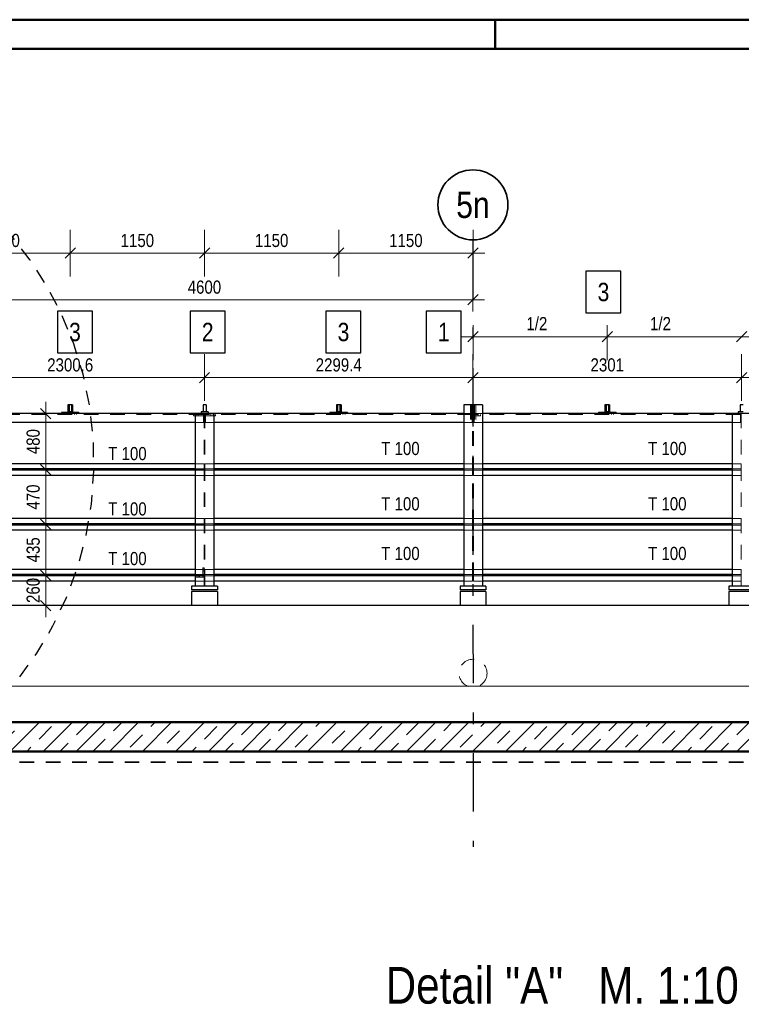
# Model space of a CAD drawing. Header units: millimetres. Extents: x 0 to 96, y -6 to 70.6.
# Tile 61 of 138: x 11.7 to 17.9, y 33.6 to 42. Entities that reach past the tile are written whole.
import ezdxf
from ezdxf.enums import TextEntityAlignment as Align

# ---------------------------------------------------------------- set-up
doc = ezdxf.new("R2010")
doc.units = ezdxf.units.MM
for name, pattern in [('DASHDOT', [1, 0.5, -0.25, 0, -0.25]), ('DASHDOTX2', [2, 1, -0.5, 0, -0.5]), ('HIDDEN', [0.375, 0.25, -0.125])]:
    doc.linetypes.add(name, pattern=pattern)
doc.layers.add('Achsen', color=7, linetype='Continuous', lineweight=20)
doc.layers.add('Schraffuren', color=7, linetype='Continuous', lineweight=20)
doc.styles.add('Arial Narrow', font='ARIALN.TTF')
doc.dimstyles.new('Arch_Strakon_dimstyle', dxfattribs={"dimtxt": 15.75, "dimasz": 1, "dimexe": 1.25, "dimexo": 0.0625, "dimgap": 1, "dimtad": 0, "dimdec": 3, "dimzin": 12, "dimdsep": 46, "dimtxsty": 'Arial Narrow', "dimblk": 'Arrowhead_Tick', "dimsah": 1, "dimcen": 0, "dimse1": 1, "dimse2": 1, "dimclrd": 6, "dimclrt": 2, "dimazin": 0, "dimtfac": 1, "dimtdec": 4, "dimtmove": 0, "dimatfit": 3, "dimldrblk": 'NONE', "dimfxl": 1, "dimtvp": 1, "dimtolj": 1, "dimtzin": 0, "dimlwd": 13, "dimarcsym": 2})

# ---------------------------------------------------------------- blocks, each defined once
blk = doc.blocks.new('Arrowhead_Tick')
at = {"color": 0, "linetype": 'Continuous', "lineweight": -2}
for p, q in [((0, 20), (0, -10)), ((-1, 0), (0, 0)), ((10, 0), (0, 0))]:
    blk.add_line(p, q, dxfattribs=at)
at = {"color": 2, "linetype": 'Continuous', "lineweight": 35}
blk.add_line((4.42, 4.42), (-4.42, -4.42), dxfattribs=at)
blk = doc.blocks.new('*D11')
at = {"color": 6, "linetype": 'Continuous', "lineweight": 13}
blk.add_line((11.9, 37.0392), (11.9, 37.2792), dxfattribs=at)
at = {"layer": 'Defpoints', "color": 0}
for p in [(11.9, 37.2892), (12.0778, 37.2892), (13.1497, 37.0292)]:
    blk.add_point(p, dxfattribs=at)
at = {"color": 6, "lineweight": 13, "xscale": 0.01, "yscale": 0.01, "zscale": 0.01}
for p, rotation in [((11.9, 37.2892), 90), ((11.9, 37.0292), 270)]:
    blk.add_blockref('Arrowhead_Tick', p, dxfattribs=dict(at, rotation=rotation))
at = {"color": 3, "lineweight": -2, "insert": (11.7926, 37.1592), "char_height": 0.1125, "attachment_point": 5, "rotation": 90, "style": 'Arial Narrow'}
blk.add_mtext('\\A1;260', dxfattribs=at)
blk = doc.blocks.new('_None')
blk = doc.blocks.new('*D12')
at = {"color": 6, "linetype": 'Continuous', "lineweight": 13}
blk.add_line((11.9, 37.2992), (11.9, 37.7142), dxfattribs=at)
at = {"layer": 'Defpoints', "color": 0}
for p in [(11.9, 37.7242), (12.8468, 37.7242), (12.0778, 37.2892)]:
    blk.add_point(p, dxfattribs=at)
at = {"color": 6, "lineweight": 13, "xscale": 0.01, "yscale": 0.01, "zscale": 0.01}
for p, rotation in [((11.9, 37.7242), 90), ((11.9, 37.2892), 270)]:
    blk.add_blockref('Arrowhead_Tick', p, dxfattribs=dict(at, rotation=rotation))
at = {"color": 3, "lineweight": -2, "insert": (11.7926, 37.5067), "char_height": 0.1125, "attachment_point": 5, "rotation": 90, "style": 'Arial Narrow'}
blk.add_mtext('\\A1;435', dxfattribs=at)
blk = doc.blocks.new('*D13')
at = {"color": 6, "linetype": 'Continuous', "lineweight": 13}
blk.add_line((11.9, 37.7342), (11.9, 38.1842), dxfattribs=at)
at = {"layer": 'Defpoints', "color": 0}
for p in [(11.9, 38.1942), (12.7554, 38.1942), (12.8468, 37.7242)]:
    blk.add_point(p, dxfattribs=at)
at = {"color": 6, "lineweight": 13, "xscale": 0.01, "yscale": 0.01, "zscale": 0.01}
for p, rotation in [((11.9, 38.1942), 90), ((11.9, 37.7242), 270)]:
    blk.add_blockref('Arrowhead_Tick', p, dxfattribs=dict(at, rotation=rotation))
at = {"color": 3, "lineweight": -2, "insert": (11.7926, 37.9592), "char_height": 0.1125, "attachment_point": 5, "rotation": 90, "style": 'Arial Narrow'}
blk.add_mtext('\\A1;470', dxfattribs=at)
blk = doc.blocks.new('*D14')
at = {"color": 6, "linetype": 'Continuous', "lineweight": 13}
blk.add_line((11.9, 38.2042), (11.9, 38.6641), dxfattribs=at)
at = {"layer": 'Defpoints', "color": 0}
for p in [(11.9, 38.6741), (13.1801, 38.6741), (12.7554, 38.1942)]:
    blk.add_point(p, dxfattribs=at)
at = {"color": 6, "lineweight": 13, "xscale": 0.01, "yscale": 0.01, "zscale": 0.01}
for p, rotation in [((11.9, 38.6741), 90), ((11.9, 38.1942), 270)]:
    blk.add_blockref('Arrowhead_Tick', p, dxfattribs=dict(at, rotation=rotation))
at = {"color": 3, "lineweight": -2, "insert": (11.7926, 38.4342), "char_height": 0.1125, "attachment_point": 5, "rotation": 90, "style": 'Arial Narrow'}
blk.add_mtext('\\A1;480', dxfattribs=at)
blk = doc.blocks.new('*D16')
at = {"layer": 'Achsen', "color": 6, "linetype": 'Continuous', "lineweight": 13}
blk.add_line((10.9691, 39.65), (15.5491, 39.65), dxfattribs=at)
at = {"layer": 'Defpoints', "color": 0}
for p in [(10.9591, 40.1634), (15.5591, 40.1634), (15.5591, 39.65)]:
    blk.add_point(p, dxfattribs=at)
at = {"layer": 'Achsen', "color": 6, "lineweight": 13, "xscale": 0.01, "yscale": 0.01, "zscale": 0.01}
blk.add_blockref('Arrowhead_Tick', (15.5591, 39.65), dxfattribs=at)
at = {"layer": 'Achsen', "color": 6, "lineweight": 13, "xscale": 0.01, "yscale": 0.01, "zscale": 0.01, "rotation": 180}
blk.add_blockref('Arrowhead_Tick', (10.9591, 39.65), dxfattribs=at)
at = {"layer": 'Achsen', "color": 3, "lineweight": -2, "insert": (13.2591, 39.7574), "char_height": 0.1125, "attachment_point": 5, "style": 'Arial Narrow'}
blk.add_mtext('\\A1;4600', dxfattribs=at)
blk = doc.blocks.new('*D17')
at = {"layer": 'Achsen', "color": 6, "linetype": 'Continuous', "lineweight": 13}
blk.add_line((15.5691, 38.9836), (17.8497, 38.9836), dxfattribs=at)
at = {"layer": 'Defpoints', "color": 0}
for p in [(15.5591, 40.1634), (17.8597, 38.9836), (17.8597, 37.1643)]:
    blk.add_point(p, dxfattribs=at)
at = {"layer": 'Achsen', "color": 6, "lineweight": 13, "xscale": 0.01, "yscale": 0.01, "zscale": 0.01}
blk.add_blockref('Arrowhead_Tick', (17.8597, 38.9836), dxfattribs=at)
at = {"layer": 'Achsen', "color": 6, "lineweight": 13, "xscale": 0.01, "yscale": 0.01, "zscale": 0.01, "rotation": 180}
blk.add_blockref('Arrowhead_Tick', (15.5591, 38.9836), dxfattribs=at)
at = {"layer": 'Achsen', "color": 3, "lineweight": -2, "insert": (16.7094, 39.0911), "char_height": 0.1125, "attachment_point": 5, "style": 'Arial Narrow'}
blk.add_mtext('\\A1;2301', dxfattribs=at)
blk = doc.blocks.new('*D18')
at = {"layer": 'Achsen', "color": 6, "linetype": 'Continuous', "lineweight": 13}
blk.add_line((17.8697, 38.9836), (20.1491, 38.9836), dxfattribs=at)
at = {"layer": 'Defpoints', "color": 0}
for p in [(20.1591, 40.1634), (20.1591, 38.9836), (17.8597, 37.1643)]:
    blk.add_point(p, dxfattribs=at)
at = {"layer": 'Achsen', "color": 6, "lineweight": 13, "xscale": 0.01, "yscale": 0.01, "zscale": 0.01}
blk.add_blockref('Arrowhead_Tick', (20.1591, 38.9836), dxfattribs=at)
at = {"layer": 'Achsen', "color": 6, "lineweight": 13, "xscale": 0.01, "yscale": 0.01, "zscale": 0.01, "rotation": 180}
blk.add_blockref('Arrowhead_Tick', (17.8597, 38.9836), dxfattribs=at)
at = {"layer": 'Achsen', "color": 3, "lineweight": -2, "insert": (19.0094, 39.0911), "char_height": 0.1125, "attachment_point": 5, "style": 'Arial Narrow'}
blk.add_mtext('\\A1;2299', dxfattribs=at)
blk = doc.blocks.new('*D33')
at = {"layer": 'Achsen', "color": 6, "linetype": 'Continuous', "lineweight": 13}
blk.add_line((10.9691, 38.9836), (13.2497, 38.9836), dxfattribs=at)
at = {"layer": 'Defpoints', "color": 0}
for p in [(10.9591, 40.1634), (13.2597, 38.9836), (13.2597, 37.1492)]:
    blk.add_point(p, dxfattribs=at)
at = {"layer": 'Achsen', "color": 6, "lineweight": 13, "xscale": 0.01, "yscale": 0.01, "zscale": 0.01}
blk.add_blockref('Arrowhead_Tick', (13.2597, 38.9836), dxfattribs=at)
at = {"layer": 'Achsen', "color": 6, "lineweight": 13, "xscale": 0.01, "yscale": 0.01, "zscale": 0.01, "rotation": 180}
blk.add_blockref('Arrowhead_Tick', (10.9591, 38.9836), dxfattribs=at)
at = {"layer": 'Achsen', "color": 3, "lineweight": -2, "insert": (12.1094, 39.0911), "char_height": 0.1125, "attachment_point": 5, "style": 'Arial Narrow'}
blk.add_mtext('\\A1;2300.6', dxfattribs=at)
blk = doc.blocks.new('*D34')
at = {"layer": 'Achsen', "color": 6, "linetype": 'Continuous', "lineweight": 13}
blk.add_line((13.2697, 38.9836), (15.5491, 38.9836), dxfattribs=at)
at = {"layer": 'Defpoints', "color": 0}
for p in [(15.5591, 40.1634), (15.5591, 38.9836), (13.2597, 37.1492)]:
    blk.add_point(p, dxfattribs=at)
at = {"layer": 'Achsen', "color": 6, "lineweight": 13, "xscale": 0.01, "yscale": 0.01, "zscale": 0.01}
blk.add_blockref('Arrowhead_Tick', (15.5591, 38.9836), dxfattribs=at)
at = {"layer": 'Achsen', "color": 6, "lineweight": 13, "xscale": 0.01, "yscale": 0.01, "zscale": 0.01, "rotation": 180}
blk.add_blockref('Arrowhead_Tick', (13.2597, 38.9836), dxfattribs=at)
at = {"layer": 'Achsen', "color": 3, "lineweight": -2, "insert": (14.4094, 39.0911), "char_height": 0.1125, "attachment_point": 5, "style": 'Arial Narrow'}
blk.add_mtext('\\A1;2299.4', dxfattribs=at)
blk = doc.blocks.new('*D82')
at = {"color": 6, "linetype": 'Continuous', "lineweight": 13}
blk.add_line((10.9701, 40.05), (12.0995, 40.05), dxfattribs=at)
at = {"layer": 'Defpoints', "color": 0}
for p in [(12.1095, 40.05), (10.9601, 38.7641), (12.1095, 38.6891)]:
    blk.add_point(p, dxfattribs=at)
at = {"color": 6, "lineweight": 13, "xscale": 0.01, "yscale": 0.01, "zscale": 0.01}
blk.add_blockref('Arrowhead_Tick', (12.1095, 40.05), dxfattribs=at)
at = {"color": 6, "lineweight": 13, "xscale": 0.01, "yscale": 0.01, "zscale": 0.01, "rotation": 180}
blk.add_blockref('Arrowhead_Tick', (10.9601, 40.05), dxfattribs=at)
at = {"color": 3, "lineweight": 35, "insert": (11.5348, 40.1574), "char_height": 0.1125, "attachment_point": 5, "style": 'Arial Narrow'}
blk.add_mtext('\\A1;1150', dxfattribs=at)
blk = doc.blocks.new('*D83')
at = {"color": 6, "linetype": 'Continuous', "lineweight": 13}
blk.add_line((12.1195, 40.05), (13.2501, 40.05), dxfattribs=at)
at = {"layer": 'Defpoints', "color": 0}
for p in [(13.2601, 40.05), (13.2601, 38.7491), (12.1095, 38.6891)]:
    blk.add_point(p, dxfattribs=at)
at = {"color": 6, "lineweight": 13, "xscale": 0.01, "yscale": 0.01, "zscale": 0.01}
blk.add_blockref('Arrowhead_Tick', (13.2601, 40.05), dxfattribs=at)
at = {"color": 6, "lineweight": 13, "xscale": 0.01, "yscale": 0.01, "zscale": 0.01, "rotation": 180}
blk.add_blockref('Arrowhead_Tick', (12.1095, 40.05), dxfattribs=at)
at = {"color": 3, "lineweight": 35, "insert": (12.6848, 40.1574), "char_height": 0.1125, "attachment_point": 5, "style": 'Arial Narrow'}
blk.add_mtext('\\A1;1150', dxfattribs=at)
blk = doc.blocks.new('*D84')
at = {"color": 6, "linetype": 'Continuous', "lineweight": 13}
blk.add_line((13.2701, 40.05), (14.3995, 40.05), dxfattribs=at)
at = {"layer": 'Defpoints', "color": 0}
for p in [(14.4095, 40.05), (13.2601, 38.7491), (14.4095, 38.6891)]:
    blk.add_point(p, dxfattribs=at)
at = {"color": 6, "lineweight": 13, "xscale": 0.01, "yscale": 0.01, "zscale": 0.01}
blk.add_blockref('Arrowhead_Tick', (14.4095, 40.05), dxfattribs=at)
at = {"color": 6, "lineweight": 13, "xscale": 0.01, "yscale": 0.01, "zscale": 0.01, "rotation": 180}
blk.add_blockref('Arrowhead_Tick', (13.2601, 40.05), dxfattribs=at)
at = {"color": 3, "lineweight": 35, "insert": (13.8348, 40.1574), "char_height": 0.1125, "attachment_point": 5, "style": 'Arial Narrow'}
blk.add_mtext('\\A1;1150', dxfattribs=at)
blk = doc.blocks.new('*D85')
at = {"color": 6, "linetype": 'Continuous', "lineweight": 13}
blk.add_line((14.4195, 40.05), (15.5497, 40.05), dxfattribs=at)
at = {"layer": 'Defpoints', "color": 0}
for p in [(15.5597, 40.05), (15.5597, 38.7491), (14.4095, 38.6891)]:
    blk.add_point(p, dxfattribs=at)
at = {"color": 6, "lineweight": 13, "xscale": 0.01, "yscale": 0.01, "zscale": 0.01}
blk.add_blockref('Arrowhead_Tick', (15.5597, 40.05), dxfattribs=at)
at = {"color": 6, "lineweight": 13, "xscale": 0.01, "yscale": 0.01, "zscale": 0.01, "rotation": 180}
blk.add_blockref('Arrowhead_Tick', (14.4095, 40.05), dxfattribs=at)
at = {"color": 3, "lineweight": 35, "insert": (14.9846, 40.1574), "char_height": 0.1125, "attachment_point": 5, "style": 'Arial Narrow'}
blk.add_mtext('\\A1;1150', dxfattribs=at)

msp = doc.modelspace()

# ---------------------------------------------------------------- hatches: boundary and pattern name
at = {"layer": 'Schraffuren', "lineweight": 13}
h = msp.add_hatch(dxfattribs=at)
h.set_pattern_fill('bB', color=6, scale=0.01, angle=45, style=0, pattern_type=2)
h.set_pattern_definition([(45, (0, 0), (-0.1414214, 0.1414214), [0.15, -0.1]), (45, (-0.07071, 0.07071), (-0.1414214, 0.1414214), [])])
h.paths.add_polyline_path([(23.334264, 35.7792226), (7.439264, 35.7792226), (7.189264, 36.0292226), (23.334264, 36.0292221)])

# ---------------------------------------------------------------- linework, layer by layer
at = {"color": 4, "linetype": 'Continuous', "lineweight": 50}
for p, q in [((87.5, 42.05), (0, 42.05)), ((87.25, 41.8), (1, 41.8)), ((23.334264, 36.0292221), (7.189264, 36.029216)), ((23.334264, 35.7792226), (7.439264, 35.7792226))]:
    msp.add_line(p, q, dxfattribs=at)
at = {"color": 4, "linetype": 'Continuous', "lineweight": 50, "ltscale": 0.2}
msp.add_line((15.75, 42.05), (15.75, 41.8), dxfattribs=at)
at = {"color": 3, "linetype": 'Continuous', "lineweight": 25}
for p, q in [((16.825928, 39.8953496), (16.526703, 39.8953496)), ((16.526703, 39.8953496), (16.526703, 39.5378496)), ((16.825928, 39.5378496), (16.825928, 39.8953496)), ((12.2991647, 39.5526023), (11.9999397, 39.5526023)), ((11.9999397, 39.5526023), (11.9999397, 39.1951023)), ((12.2991647, 39.1951023), (12.2991647, 39.5526023)), ((13.4360876, 39.5526023), (13.1368626, 39.5526023)), ((13.1368626, 39.5526023), (13.1368626, 39.1951023)), ((13.4360876, 39.1951023), (13.4360876, 39.5526023)), ((14.5991647, 39.5526023), (14.2999397, 39.5526023)), ((14.2999397, 39.5526023), (14.2999397, 39.1951023)), ((14.5991647, 39.1951023), (14.5991647, 39.5526023)), ((15.4578979, 39.5526023), (15.1586729, 39.5526023)), ((15.1586729, 39.5526023), (15.1586729, 39.1951023)), ((15.4578979, 39.1951023), (15.4578979, 39.5526023)), ((16.526703, 39.5378496), (16.825928, 39.5378496)), ((11.9999397, 39.1951023), (12.2991647, 39.1951023)), ((13.1368626, 39.1951023), (13.4360876, 39.1951023)), ((14.2999397, 39.1951023), (14.5991647, 39.1951023)), ((15.1586729, 39.1951023), (15.4578979, 39.1951023))]:
    msp.add_line(p, q, dxfattribs=at)
at = {"color": 6, "linetype": 'Continuous', "lineweight": 13}
for p, q in [((15.5596598, 39.4336088), (15.5596598, 39.1336088)), ((16.7094699, 39.4336088), (16.7094699, 39.1336088)), ((16.7094699, 39.4336088), (16.7094699, 39.1336088)), ((15.4596598, 39.3336088), (16.8094699, 39.3336088)), ((16.6094699, 39.3336088), (17.9600699, 39.3336088)), ((8.4494765, 36.3398431), (45.5597181, 36.3398431))]:
    msp.add_line(p, q, dxfattribs=at)
at = {"color": 2, "linetype": 'Continuous', "lineweight": 35}
for p, q in [((15.603854, 39.3778029), (15.5154657, 39.2894146)), ((16.7536641, 39.3778029), (16.6652757, 39.2894146)), ((16.7536641, 39.3778029), (16.6652757, 39.2894146)), ((17.9042641, 39.3778029), (17.8158757, 39.2894146))]:
    msp.add_line(p, q, dxfattribs=at)
at = {"color": 6, "linetype": 'HIDDEN', "lineweight": 13, "ltscale": 0.5}
for p, q in [((15.5370699, 38.7490763), (15.5370699, 38.5990763)), ((15.5470699, 38.7490763), (15.5470699, 38.5990763)), ((15.5475699, 38.7490763), (15.5475699, 38.5990763)), ((15.5559269, 38.7490763), (15.5559269, 37.1942261)), ((15.5634269, 38.7490763), (15.5634269, 37.1942261)), ((15.5725699, 38.7490763), (15.5725699, 38.5990763)), ((15.5730699, 38.7490763), (15.5730699, 38.5990763)), ((15.5830699, 38.7490763), (15.5830699, 38.5990763)), ((13.2515199, 38.6655763), (10.9686199, 38.6655763)), ((12.0549699, 38.6840763), (12.0549699, 38.6740763)), ((12.0549699, 38.6740763), (12.0549699, 38.6655763)), ((12.0739699, 38.6840763), (12.0739699, 38.6740763)), ((12.0739699, 38.6740763), (12.0739699, 38.6655763)), ((12.0989699, 38.7255763), (12.0889699, 38.7255763)), ((12.0989699, 38.7125563), (12.0889699, 38.7125563)), ((12.1299699, 38.7255763), (12.1199699, 38.7255763)), ((12.1299699, 38.7125563), (12.1199699, 38.7125563)), ((12.1449699, 38.6840763), (12.1449699, 38.6740763)), ((12.1449699, 38.6740763), (12.1449699, 38.6655763)), ((12.1639699, 38.6840763), (12.1639699, 38.6740763)), ((12.1639699, 38.6740763), (12.1639699, 38.6655763)), ((13.1663199, 38.6655763), (13.1663199, 38.6555763)), ((13.2563199, 38.6555763), (13.1663199, 38.6555763)), ((13.1868199, 38.6740763), (13.1868199, 38.6655763)), ((13.1868199, 38.6655763), (13.1868199, 38.6555763)), ((13.2058199, 38.6740763), (13.2058199, 38.6655763)), ((13.2058199, 38.6655763), (13.2058199, 38.6555763)), ((13.2515199, 38.6740763), (13.2515199, 38.5990763)), ((13.2563199, 38.6655763), (13.2515199, 38.6655763)), ((13.2563199, 38.6740763), (13.2563199, 37.1942261)), ((13.2638199, 38.6740763), (13.2638199, 37.1942261)), ((13.2685902, 38.6655763), (13.2638199, 38.6655763)), ((13.3538199, 38.6555763), (13.2638199, 38.6555763)), ((13.2685902, 38.6740763), (13.2685902, 38.5990763)), ((15.5514902, 38.6655763), (13.2685902, 38.6655763)), ((13.3143199, 38.6740763), (13.3143199, 38.6655763)), ((13.3143199, 38.6655763), (13.3143199, 38.6555763)), ((13.3333199, 38.6740763), (13.3333199, 38.6655763)), ((13.3333199, 38.6655763), (13.3333199, 38.6555763)), ((13.3538199, 38.6655763), (13.3538199, 38.6555763)), ((14.3549699, 38.6840763), (14.3549699, 38.6740763)), ((14.3549699, 38.6740763), (14.3549699, 38.6655763)), ((14.3739699, 38.6840763), (14.3739699, 38.6740763)), ((14.3739699, 38.6740763), (14.3739699, 38.6655763)), ((14.3989699, 38.7255763), (14.3889699, 38.7255763)), ((14.3989699, 38.7125563), (14.3889699, 38.7125563)), ((14.4299699, 38.7255763), (14.4199699, 38.7255763)), ((14.4299699, 38.7125563), (14.4199699, 38.7125563)), ((14.4449699, 38.6840763), (14.4449699, 38.6740763)), ((14.4449699, 38.6740763), (14.4449699, 38.6655763)), ((14.4639699, 38.6840763), (14.4639699, 38.6740763)), ((14.4639699, 38.6740763), (14.4639699, 38.6655763)), ((15.5514902, 38.6740763), (15.4796769, 38.6740763)), ((15.5514902, 38.6740763), (15.5514902, 38.5990763)), ((15.5686199, 38.6655763), (15.5634269, 38.6655763)), ((15.6234269, 38.6555763), (15.5634269, 38.6555763)), ((15.6396769, 38.6740763), (15.5686199, 38.6740763)), ((15.5686199, 38.6740763), (15.5686199, 38.5990763)), ((17.8515199, 38.6655763), (15.5686199, 38.6655763)), ((15.5839269, 38.6740763), (15.5839269, 38.6655763)), ((15.5839269, 38.6655763), (15.5839269, 38.6555763)), ((15.6029269, 38.6740763), (15.6029269, 38.6655763)), ((15.6029269, 38.6655763), (15.6029269, 38.6555763)), ((15.6234269, 38.6655763), (15.6234269, 38.6555763)), ((16.6549699, 38.6840763), (16.6549699, 38.6740763)), ((16.6549699, 38.6740763), (16.6549699, 38.6655763)), ((16.6739699, 38.6840763), (16.6739699, 38.6740763)), ((16.6739699, 38.6740763), (16.6739699, 38.6655763)), ((16.6989699, 38.7255763), (16.6889699, 38.7255763)), ((16.6989699, 38.7125563), (16.6889699, 38.7125563)), ((16.7299699, 38.7255763), (16.7199699, 38.7255763)), ((16.7299699, 38.7125563), (16.7199699, 38.7125563)), ((16.7449699, 38.6840763), (16.7449699, 38.6740763)), ((16.7449699, 38.6740763), (16.7449699, 38.6655763)), ((16.7639699, 38.6840763), (16.7639699, 38.6740763)), ((16.7639699, 38.6740763), (16.7639699, 38.6655763)), ((17.8515199, 38.6740763), (17.8515199, 38.5990763)), ((17.8559565, 38.6740763), (17.8559565, 37.1942261)), ((13.2515199, 38.5990763), (13.1800699, 38.5990763)), ((13.3400699, 38.5990763), (13.2685902, 38.5990763)), ((15.5514902, 38.5990763), (15.4796769, 38.5990763)), ((15.5686199, 38.5990763), (15.5514902, 38.5990763)), ((15.6396769, 38.5990763), (15.5686199, 38.5990763)), ((17.8515199, 38.5990763), (17.7797065, 38.5990763)), ((13.2565199, 38.2442261), (13.1800699, 38.2442261)), ((13.2565199, 38.2442261), (13.2565199, 38.1997261)), ((13.3400699, 38.2442261), (13.2635902, 38.2442261)), ((13.2636865, 38.2442261), (13.2636865, 38.1997261)), ((15.5564902, 38.2442261), (15.4796769, 38.2442261)), ((15.5564902, 38.2442261), (15.5564902, 38.1997261)), ((15.6396769, 38.2442261), (15.5636199, 38.2442261)), ((15.5636199, 38.2442261), (15.5636199, 38.1997261)), ((17.8565199, 38.2442261), (17.7797065, 38.2442261)), ((17.8565199, 38.2442261), (17.8565199, 38.1997261)), ((13.2565199, 38.1997261), (13.1800699, 38.1997261)), ((13.2565199, 38.1887261), (13.1800699, 38.1887261)), ((13.2565199, 38.1442261), (13.1800699, 38.1442261)), ((13.2565199, 38.1997261), (13.2565199, 38.1887261)), ((13.2565199, 38.1887261), (13.2565199, 38.1442261)), ((13.3400699, 38.1997261), (13.2635902, 38.1997261)), ((13.3400699, 38.1887261), (13.2635902, 38.1887261)), ((13.3400699, 38.1442261), (13.2635902, 38.1442261)), ((13.2636865, 38.1997261), (13.2636865, 38.1887261)), ((13.2636865, 38.1887261), (13.2636865, 38.1442261)), ((15.5564902, 38.1997261), (15.4796769, 38.1997261)), ((15.5564902, 38.1887261), (15.4796769, 38.1887261)), ((15.5564902, 38.1442261), (15.4796769, 38.1442261)), ((15.5564902, 38.1997261), (15.5564902, 38.1887261)), ((15.5564902, 38.1887261), (15.5564902, 38.1442261)), ((15.6396769, 38.1997261), (15.5636199, 38.1997261)), ((15.5636199, 38.1997261), (15.5636199, 38.1887261)), ((15.6396769, 38.1887261), (15.5636199, 38.1887261)), ((15.5636199, 38.1887261), (15.5636199, 38.1442261)), ((15.6396769, 38.1442261), (15.5636199, 38.1442261)), ((17.8565199, 38.1997261), (17.7797065, 38.1997261)), ((17.8565199, 38.1887261), (17.7797065, 38.1887261)), ((17.8565199, 38.1442261), (17.7797065, 38.1442261)), ((17.8565199, 38.1997261), (17.8565199, 38.1887261)), ((17.8565199, 38.1887261), (17.8565199, 38.1442261)), ((13.2565199, 37.7742261), (13.1800699, 37.7742261)), ((13.2565199, 37.7297261), (13.1800699, 37.7297261)), ((13.2565199, 37.7187261), (13.1800699, 37.7187261)), ((13.2565199, 37.7742261), (13.2565199, 37.7297261)), ((13.2565199, 37.7297261), (13.2565199, 37.7187261)), ((13.2565199, 37.7187261), (13.2565199, 37.6742261)), ((13.3400699, 37.7742261), (13.2635902, 37.7742261)), ((13.3400699, 37.7297261), (13.2635902, 37.7297261)), ((13.3400699, 37.7187261), (13.2635902, 37.7187261)), ((13.2636865, 37.7742261), (13.2636865, 37.7297261)), ((13.2636865, 37.7297261), (13.2636865, 37.7187261)), ((13.2636865, 37.7187261), (13.2636865, 37.6742261)), ((15.5564902, 37.7742261), (15.4796769, 37.7742261)), ((15.5564902, 37.7297261), (15.4796769, 37.7297261)), ((15.5564902, 37.7187261), (15.4796769, 37.7187261)), ((15.5564902, 37.7742261), (15.5564902, 37.7297261)), ((15.5564902, 37.7297261), (15.5564902, 37.7187261)), ((15.5564902, 37.7187261), (15.5564902, 37.6742261)), ((15.6396769, 37.7742261), (15.5636199, 37.7742261)), ((15.5636199, 37.7742261), (15.5636199, 37.7297261)), ((15.6396769, 37.7297261), (15.5636199, 37.7297261)), ((15.5636199, 37.7297261), (15.5636199, 37.7187261)), ((15.6396769, 37.7187261), (15.5636199, 37.7187261)), ((15.5636199, 37.7187261), (15.5636199, 37.6742261)), ((17.8565199, 37.7742261), (17.7797065, 37.7742261)), ((17.8565199, 37.7297261), (17.7797065, 37.7297261)), ((17.8565199, 37.7187261), (17.7797065, 37.7187261)), ((17.8565199, 37.7742261), (17.8565199, 37.7297261)), ((17.8565199, 37.7297261), (17.8565199, 37.7187261)), ((17.8565199, 37.7187261), (17.8565199, 37.6742261)), ((13.2565199, 37.6742261), (13.1800699, 37.6742261)), ((13.3400699, 37.6742261), (13.2635902, 37.6742261)), ((15.5564902, 37.6742261), (15.4796769, 37.6742261)), ((15.6396769, 37.6742261), (15.5636199, 37.6742261)), ((17.8565199, 37.6742261), (17.7797065, 37.6742261)), ((13.2565199, 37.3392261), (13.1800699, 37.3392261)), ((13.2565199, 37.2947568), (13.1800699, 37.2947565)), ((13.2046865, 37.2947261), (13.2046865, 37.2837261)), ((13.2176865, 37.2947261), (13.2176865, 37.2837261)), ((13.2561865, 37.3537261), (13.2461865, 37.3537261)), ((13.2461865, 37.3537261), (13.2461865, 37.2737261)), ((13.2561865, 37.3402261), (13.2461865, 37.3402261)), ((13.2561865, 37.3272261), (13.2461865, 37.3272261)), ((13.2561865, 37.3537261), (13.2561865, 37.2737261)), ((13.2636865, 37.3402261), (13.2563199, 37.3402261)), ((13.2636865, 37.3272261), (13.2563199, 37.3272261)), ((13.2565199, 37.3392261), (13.2565199, 37.2947261)), ((13.2565199, 37.2947261), (13.2565199, 37.2837261)), ((13.3400699, 37.3392261), (13.2635902, 37.3392261)), ((13.3400699, 37.2947572), (13.2635902, 37.2947569)), ((13.2636865, 37.3402261), (13.2636865, 37.3397314)), ((13.2636865, 37.3397314), (13.2636865, 37.3383223)), ((13.2636865, 37.3383223), (13.2636865, 37.3362136)), ((13.2636865, 37.3362136), (13.2636865, 37.3337261)), ((13.2636865, 37.3337261), (13.2636865, 37.3312387)), ((13.2636865, 37.3312387), (13.2636865, 37.3291299)), ((13.2636865, 37.3291299), (13.2636865, 37.3277209)), ((13.2636865, 37.3277209), (13.2636865, 37.3272261)), ((13.2636865, 37.3272261), (13.2636865, 37.2947261)), ((13.2636865, 37.2947261), (13.2636865, 37.2837261)), ((15.5564902, 37.3392261), (15.4796769, 37.3392261)), ((15.5564902, 37.2947676), (15.4796769, 37.2947673)), ((15.5564902, 37.3392261), (15.5564902, 37.2947261)), ((15.5564902, 37.2947261), (15.5564902, 37.2837261)), ((15.6396769, 37.3392261), (15.5636199, 37.3392261)), ((15.5636199, 37.3392261), (15.5636199, 37.2947261)), ((15.6396769, 37.294768), (15.5636199, 37.2947677)), ((15.5636199, 37.2947261), (15.5636199, 37.2837261)), ((17.8565199, 37.3392261), (17.7797065, 37.3392261)), ((17.8565199, 37.2947784), (17.7797065, 37.2947781)), ((17.8565199, 37.3392261), (17.8565199, 37.2947261)), ((17.8565199, 37.2947261), (17.8565199, 37.2837261)), ((13.1861865, 37.2837261), (13.1800699, 37.2837261)), ((13.2565199, 37.2392261), (13.1800699, 37.2392261)), ((13.2461865, 37.2837261), (13.1861865, 37.2837261)), ((13.1861865, 37.2837261), (13.1861865, 37.2737261)), ((13.2461865, 37.2737568), (13.1861865, 37.2737565)), ((13.2046865, 37.2837261), (13.2046865, 37.2737261)), ((13.2176865, 37.2837261), (13.2176865, 37.2737261)), ((13.2565199, 37.2837261), (13.2461865, 37.2837261)), ((13.2561865, 37.2737569), (13.2461865, 37.2737568)), ((13.2565199, 37.2837261), (13.2565199, 37.2392261)), ((13.3400699, 37.2837261), (13.2635902, 37.2837261)), ((13.3400699, 37.2392261), (13.2635902, 37.2392261)), ((13.2636865, 37.2837261), (13.2636865, 37.2392261)), ((15.5564902, 37.2837261), (15.4796769, 37.2837261)), ((15.5564902, 37.2392261), (15.4796769, 37.2392261)), ((15.5564902, 37.2837261), (15.5564902, 37.2392261)), ((15.6396769, 37.2837261), (15.5636199, 37.2837261)), ((15.5636199, 37.2837261), (15.5636199, 37.2392261)), ((15.6396769, 37.2392261), (15.5636199, 37.2392261)), ((17.8565199, 37.2837261), (17.7797065, 37.2837261)), ((17.8565199, 37.2392261), (17.7797065, 37.2392261)), ((17.8565199, 37.2837261), (17.8565199, 37.2392261))]:
    msp.add_line(p, q, dxfattribs=at)
at = {"color": 6, "linetype": 'DASHDOT', "lineweight": 13, "ltscale": 0.5}
for p, q in [((13.2635902, 38.1942261), (12.7554025, 38.1942261)), ((13.2565199, 37.7242261), (12.84682, 37.7242261)), ((13.2565199, 37.2892261), (12.0778433, 37.2892261))]:
    msp.add_line(p, q, dxfattribs=at)
at = {"color": 2, "linetype": 'HIDDEN', "lineweight": 35, "ltscale": 0.5}
msp.add_line((48.9260159, 35.6861335), (7.2621145, 35.6861335), dxfattribs=at)
at = {"color": 9, "linetype": 'Continuous', "lineweight": 0}
for centre in [(15.5590671, 40.1633737), (13.2600699, 38.7490763), (15.5596598, 38.7490763), (16.7094699, 38.7490763), (12.1094699, 38.6890763), (14.4094699, 38.6890763)]:
    msp.add_circle(centre, 0.00111, dxfattribs=at)
at = {"color": 6, "linetype": 'HIDDEN', "lineweight": 13, "ltscale": 0.5}
msp.add_circle((15.5596769, 36.4492228), 0.12, dxfattribs=at)
at = {"color": 3, "linetype": 'HIDDEN', "lineweight": 25, "ltscale": 0.5}
msp.add_arc((9.3132762, 38.2644289), 3, 274.72340949, 82.06859024, dxfattribs=at)
at = {"layer": 'Achsen', "color": 3, "linetype": 'DASHDOTX2', "lineweight": 25, "ltscale": 0.5}
msp.add_line((15.5590671, 40.1633737), (15.5596598, 34.9628747), dxfattribs=at)
at = {"layer": 'Achsen', "color": 3, "linetype": 'Continuous', "lineweight": 25}
for p, q in [((12.0989699, 38.7490763), (12.0889699, 38.7490763)), ((12.0889699, 38.7490763), (12.0889699, 38.6840763)), ((12.0989699, 38.7490763), (12.0989699, 38.6840763)), ((12.1194699, 38.7490763), (12.0994699, 38.7490763)), ((12.0994699, 38.7490763), (12.0994699, 38.6890763)), ((12.1194699, 38.7490763), (12.1194699, 38.6890763)), ((12.1299699, 38.7490763), (12.1199699, 38.7490763)), ((12.1199699, 38.7490763), (12.1199699, 38.6840763)), ((12.1299699, 38.7490763), (12.1299699, 38.6840763)), ((13.2725699, 38.7490763), (13.2475699, 38.7490763)), ((13.2475699, 38.7490763), (13.2475699, 38.6890763)), ((13.2725699, 38.7490763), (13.2725699, 38.6890763)), ((14.3989699, 38.7490763), (14.3889699, 38.7490763)), ((14.3889699, 38.7490763), (14.3889699, 38.6840763)), ((14.3989699, 38.7490763), (14.3989699, 38.6840763)), ((14.4194699, 38.7490763), (14.3994699, 38.7490763)), ((14.3994699, 38.7490763), (14.3994699, 38.6890763)), ((14.4194699, 38.7490763), (14.4194699, 38.6890763)), ((14.4299699, 38.7490763), (14.4199699, 38.7490763)), ((14.4199699, 38.7490763), (14.4199699, 38.6840763)), ((14.4299699, 38.7490763), (14.4299699, 38.6840763)), ((15.6396769, 38.7490763), (15.4796769, 38.7490763)), ((15.4796769, 38.7490763), (15.4796769, 37.1942261)), ((15.6396769, 38.7490763), (15.6396769, 37.1942261)), ((16.6989699, 38.7490763), (16.6889699, 38.7490763)), ((16.6889699, 38.7490763), (16.6889699, 38.6840763)), ((16.6989699, 38.7490763), (16.6989699, 38.6840763)), ((16.7194699, 38.7490763), (16.6994699, 38.7490763)), ((16.6994699, 38.7490763), (16.6994699, 38.6890763)), ((16.7194699, 38.7490763), (16.7194699, 38.6890763)), ((16.7299699, 38.7490763), (16.7199699, 38.7490763)), ((16.7199699, 38.7490763), (16.7199699, 38.6840763)), ((16.7299699, 38.7490763), (16.7299699, 38.6840763)), ((17.8725699, 38.7490763), (17.8475699, 38.7490763)), ((17.8475699, 38.7490763), (17.8475699, 38.6890763)), ((13.1800699, 38.6740763), (11.0400699, 38.6740763)), ((12.0889699, 38.6840763), (12.0344699, 38.6840763)), ((12.0344699, 38.6840763), (12.0344699, 38.6740763)), ((12.1199699, 38.6840763), (12.0989699, 38.6840763)), ((12.1194699, 38.6890763), (12.0994699, 38.6890763)), ((12.1844699, 38.6840763), (12.1299699, 38.6840763)), ((12.1844699, 38.6840763), (12.1844699, 38.6740763)), ((13.3400699, 38.6740763), (13.1800699, 38.6740763)), ((13.1800699, 38.6740763), (13.1800699, 37.1942261)), ((13.2475699, 38.6890763), (13.2300699, 38.6890763)), ((13.2300699, 38.6890763), (13.2300699, 38.6740763)), ((13.2725699, 38.6890763), (13.2475699, 38.6890763)), ((13.2900699, 38.6890763), (13.2725699, 38.6890763)), ((13.2900699, 38.6890763), (13.2900699, 38.6740763)), ((15.4796769, 38.6740763), (13.3400699, 38.6740763)), ((13.3400699, 38.6740763), (13.3400699, 37.1942261)), ((14.3889699, 38.6840763), (14.3344699, 38.6840763)), ((14.3344699, 38.6840763), (14.3344699, 38.6740763)), ((14.4199699, 38.6840763), (14.3989699, 38.6840763)), ((14.4194699, 38.6890763), (14.3994699, 38.6890763)), ((14.4844699, 38.6840763), (14.4299699, 38.6840763)), ((14.4844699, 38.6840763), (14.4844699, 38.6740763)), ((17.7797065, 38.6740763), (15.6396769, 38.6740763)), ((16.6889699, 38.6840763), (16.6344699, 38.6840763)), ((16.6344699, 38.6840763), (16.6344699, 38.6740763)), ((16.7199699, 38.6840763), (16.6989699, 38.6840763)), ((16.7194699, 38.6890763), (16.6994699, 38.6890763)), ((16.7844699, 38.6840763), (16.7299699, 38.6840763)), ((16.7844699, 38.6840763), (16.7844699, 38.6740763)), ((17.9397065, 38.6740763), (17.7797065, 38.6740763)), ((17.7797065, 38.6740763), (17.7797065, 37.1942261)), ((17.8475699, 38.6890763), (17.8300699, 38.6890763)), ((17.8300699, 38.6890763), (17.8300699, 38.6740763)), ((17.8725699, 38.6890763), (17.8475699, 38.6890763)), ((13.1800699, 38.5990763), (11.0400699, 38.5990763)), ((15.4796769, 38.5990763), (13.3400699, 38.5990763)), ((17.7797065, 38.5990763), (15.6396769, 38.5990763)), ((13.1800699, 38.2442261), (11.0400699, 38.2442261)), ((15.4796769, 38.2442261), (13.3400699, 38.2442261)), ((17.7797065, 38.2442261), (15.6396769, 38.2442261)), ((13.1800699, 38.1997261), (11.0400699, 38.1997261)), ((13.1800699, 38.1887261), (11.0400699, 38.1887261)), ((13.1800699, 38.1442261), (11.0400699, 38.1442261)), ((15.4796769, 38.1997261), (13.3400699, 38.1997261)), ((15.4796769, 38.1887261), (13.3400699, 38.1887261)), ((15.4796769, 38.1442261), (13.3400699, 38.1442261)), ((17.7797065, 38.1997261), (15.6396769, 38.1997261)), ((17.7797065, 38.1887261), (15.6396769, 38.1887261)), ((17.7797065, 38.1442261), (15.6396769, 38.1442261)), ((13.1800699, 37.7742261), (11.0400699, 37.7742261)), ((13.1800699, 37.7297261), (11.0400699, 37.7297261)), ((13.1800699, 37.7187261), (11.0400699, 37.7187261)), ((15.4796769, 37.7742261), (13.3400699, 37.7742261)), ((15.4796769, 37.7297261), (13.3400699, 37.7297261)), ((15.4796769, 37.7187261), (13.3400699, 37.7187261)), ((17.7797065, 37.7742261), (15.6396769, 37.7742261)), ((17.7797065, 37.7297261), (15.6396769, 37.7297261)), ((17.7797065, 37.7187261), (15.6396769, 37.7187261)), ((13.1800699, 37.6742261), (11.0400699, 37.6742261)), ((15.4796769, 37.6742261), (13.3400699, 37.6742261)), ((17.7797065, 37.6742261), (15.6396769, 37.6742261)), ((13.1800699, 37.3392261), (11.0400699, 37.3392261)), ((13.1800699, 37.2947565), (11.0400699, 37.2947464)), ((15.4796769, 37.3392261), (13.3400699, 37.3392261)), ((15.4796769, 37.2947673), (13.3400699, 37.2947572)), ((17.7797065, 37.3392261), (15.6396769, 37.3392261)), ((17.7797065, 37.2947781), (15.6396769, 37.294768)), ((13.1800699, 37.2837261), (11.0400699, 37.2837261)), ((13.1800699, 37.2392261), (11.0400699, 37.2392261)), ((15.4796769, 37.2837261), (13.3400699, 37.2837261)), ((15.4796769, 37.2392261), (13.3400699, 37.2392261)), ((17.7797065, 37.2837261), (15.6396769, 37.2837261)), ((17.7797065, 37.2392261), (15.6396769, 37.2392261)), ((13.1800699, 37.1942261), (13.1497065, 37.1942261)), ((13.1497065, 37.1942261), (13.1497065, 37.1642261)), ((13.3697065, 37.1642606), (13.1497065, 37.1642589)), ((13.3697065, 37.1492261), (13.1497065, 37.1492261)), ((13.1497065, 37.1492261), (13.1497065, 37.0292261)), ((13.3400699, 37.1942261), (13.1800699, 37.1942261)), ((13.3697065, 37.1942261), (13.3400699, 37.1942261)), ((13.3697065, 37.1942261), (13.3697065, 37.1642261)), ((13.3697065, 37.1492261), (13.3697065, 37.0292261)), ((15.4796769, 37.1942261), (15.4496769, 37.1942261)), ((15.4496769, 37.1942261), (15.4496769, 37.1642261)), ((15.6696769, 37.1642775), (15.4496769, 37.1642759)), ((15.6696769, 37.1492261), (15.4496769, 37.1492261)), ((15.4496769, 37.1492261), (15.4496769, 37.0292261)), ((15.6396769, 37.1942261), (15.4796769, 37.1942261)), ((15.6696769, 37.1942261), (15.6396769, 37.1942261)), ((15.6696769, 37.1942261), (15.6696769, 37.1642261)), ((15.6696769, 37.1492261), (15.6696769, 37.0292261)), ((17.7797065, 37.1942261), (17.7497065, 37.1942261)), ((17.7497065, 37.1942261), (17.7497065, 37.1642261)), ((17.9697065, 37.1642944), (17.7497065, 37.1642928)), ((17.9697065, 37.1492261), (17.7497065, 37.1492261)), ((17.7497065, 37.1492261), (17.7497065, 37.0292261)), ((17.9397065, 37.1942261), (17.7797065, 37.1942261)), ((24.634264, 37.0292255), (6.8092626, 37.0292255))]:
    msp.add_line(p, q, dxfattribs=at)
at = {"layer": 'Achsen', "color": 2, "linetype": 'Continuous', "lineweight": 35}
msp.add_circle((15.5590671, 40.4633737), 0.3, dxfattribs=at)
at = {"layer": 'Achsen', "color": 9, "linetype": 'Continuous', "lineweight": 0}
msp.add_circle((13.2597065, 37.1492261), 0.00111, dxfattribs=at)

# ---------------------------------------------------------------- texts
at = {"color": 2, "lineweight": 35, "style": 'Arial Narrow'}
for s, p in [('3', (16.626703, 39.6378496)), ('3', (12.0999397, 39.2951023)), ('2', (13.2368626, 39.2951023)), ('3', (14.3999397, 39.2951023)), ('1', (15.2586729, 39.2951023))]:
    msp.add_text(s, height=0.1575, dxfattribs=at).set_placement(p)
at = {"color": 3, "lineweight": 25, "style": 'Arial Narrow'}
for s, p in [('1/2', (16.0167309, 39.3890584)), ('1/2', (17.0759325, 39.3890584)), ('T 100', (14.773059, 38.319278)), ('T 100', (17.0589543, 38.319278)), ('T 100', (12.4346541, 38.2755809)), ('T 100', (12.4346541, 37.8015348)), ('T 100', (14.773059, 37.8452319)), ('T 100', (17.0589543, 37.8452319)), ('T 100', (12.4346541, 37.3759935)), ('T 100', (14.773059, 37.4196907)), ('T 100', (17.0589543, 37.4196907))]:
    msp.add_text(s, height=0.1125, dxfattribs=at).set_placement(p)
at = {"layer": 'Achsen', "color": 4, "lineweight": 50, "style": 'Arial Narrow'}
msp.add_text('5n', height=0.225, dxfattribs=at).set_placement((15.5590671, 40.4633737), align=Align.MIDDLE_CENTER)
at = {"layer": 'Achsen', "color": 1, "lineweight": 70, "style": 'Arial Narrow'}
msp.add_text('Detail "A"   M. 1:10', height=0.315, dxfattribs=at).set_placement((14.8120726, 33.6180169))

# ---------------------------------------------------------------- dimensions: what is measured, and where the dimension line sits
at = {"lineweight": 35}
for base, p1, p2, picture, middle in [((12.1094699, 40.05), (10.9600699, 38.7640763), (12.1094699, 38.6890763), '*D82', (11.5347699, 40.05)), ((13.2600699, 40.05), (12.1094699, 38.6890763), (13.2600699, 38.7490763), '*D83', (12.6847699, 40.05)), ((14.4094699, 40.05), (13.2600699, 38.7490763), (14.4094699, 38.6890763), '*D84', (13.8347699, 40.05)), ((15.5596598, 40.05), (14.4094699, 38.6890763), (15.5596598, 38.7490763), '*D85', (14.9845649, 40.05))]:
    dim = msp.add_linear_dim(base=base, p1=p1, p2=p2, text='1150', dimstyle='Arch_Strakon_dimstyle', override={"dimscale": 0.01, "dimtxt": 11.25, "dimasz": 1, "dimgap": 5, "dimtad": 1, "dimjust": 0, "dimtih": 0, "dimtoh": 0, "dimdec": 6, "dimdsep": 46, "dimtxsty": 'Arial Narrow', "dimclrd": 6, "dimclrt": 3, "dimtix": 1, "dimtofl": 255, "dimtmove": 0, "dimatfit": 2, "dimfxl": 0, "dimfxlon": 0, "dimtvp": 44.444444, "dimlwd": 13}, dxfattribs=at)
    dim.commit()
    dim.dimension.update_dxf_attribs({"geometry": picture, "text_midpoint": middle, "dimtype": 160})
at = {"lineweight": -2}
for base, p1, p2, text, picture, middle in [((11.9, 38.6740763), (12.7554025, 38.1942261), (13.1800699, 38.6740763), '480', '*D14', (11.9, 38.4341512)), ((11.9, 38.1942261), (12.84682, 37.7242261), (12.7554025, 38.1942261), '470', '*D13', (11.9, 37.9592261)), ((11.9, 37.7242261), (12.0778433, 37.2892261), (12.84682, 37.7242261), '435', '*D12', (11.9, 37.5067261)), ((11.9, 37.2892261), (13.1497065, 37.0292261), (12.0778433, 37.2892261), '260', '*D11', (11.9, 37.1592261))]:
    dim = msp.add_linear_dim(base=base, p1=p1, p2=p2, angle=90, text=text, dimstyle='Arch_Strakon_dimstyle', override={"dimscale": 0.01, "dimtxt": 11.25, "dimasz": 1, "dimgap": 5, "dimtad": 1, "dimjust": 0, "dimtih": 0, "dimtoh": 0, "dimdec": 3, "dimdsep": 46, "dimtxsty": 'Arial Narrow', "dimclrd": 6, "dimclrt": 3, "dimtix": 1, "dimtofl": 255, "dimtmove": 0, "dimatfit": 2, "dimfxl": 0, "dimfxlon": 0, "dimtvp": 44.444444, "dimlwd": 13}, dxfattribs=at)
    dim.commit()
    dim.dimension.update_dxf_attribs({"geometry": picture, "text_midpoint": middle, "dimtype": 160})
at = {"layer": 'Achsen', "lineweight": -2}
for base, p1, p2, text, override, picture, middle in [((15.5590671, 39.65), (10.9590671, 40.1633737), (15.5590671, 40.1633737), '4600', {"dimscale": 0.01, "dimtxt": 11.25, "dimasz": 1, "dimgap": 5, "dimtad": 1, "dimjust": 0, "dimtih": 0, "dimtoh": 0, "dimdec": 3, "dimdsep": 46, "dimtxsty": 'Arial Narrow', "dimclrd": 6, "dimclrt": 3, "dimtix": 1, "dimtofl": 255, "dimtmove": 0, "dimatfit": 2, "dimfxl": 0, "dimfxlon": 0, "dimtvp": 44.444444, "dimlwd": 13}, '*D16', (13.2590671, 39.65)), ((13.2597065, 38.9836433), (10.9590671, 40.1633737), (13.2597065, 37.1492261), '2300.6', {"dimscale": 0.01, "dimtxt": 11.25, "dimasz": 1, "dimgap": 5, "dimtad": 1, "dimjust": 0, "dimtih": 0, "dimtoh": 0, "dimdec": 4, "dimdsep": 46, "dimtxsty": 'Arial Narrow', "dimclrd": 6, "dimclrt": 3, "dimtix": 1, "dimtofl": 255, "dimtmove": 0, "dimatfit": 2, "dimfxl": 0, "dimfxlon": 0, "dimtvp": 44.444444, "dimlwd": 13}, '*D33', (12.1093868, 38.9836433)), ((15.5590671, 38.9836433), (13.2597065, 37.1492261), (15.5590671, 40.1633737), '2299.4', {"dimscale": 0.01, "dimtxt": 11.25, "dimasz": 1, "dimgap": 5, "dimtad": 1, "dimjust": 0, "dimtih": 0, "dimtoh": 0, "dimdec": 4, "dimdsep": 46, "dimtxsty": 'Arial Narrow', "dimclrd": 6, "dimclrt": 3, "dimtix": 1, "dimtofl": 255, "dimtmove": 0, "dimatfit": 2, "dimfxl": 0, "dimfxlon": 0, "dimtvp": 44.444444, "dimlwd": 13}, '*D34', (14.4093868, 38.9836433)), ((17.8597065, 38.9836433), (15.5590671, 40.1633737), (17.8597065, 37.1642938), '2301', {"dimscale": 0.01, "dimtxt": 11.25, "dimasz": 1, "dimgap": 5, "dimtad": 1, "dimjust": 0, "dimtih": 0, "dimtoh": 0, "dimdec": 3, "dimdsep": 46, "dimtxsty": 'Arial Narrow', "dimclrd": 6, "dimclrt": 3, "dimtix": 1, "dimtofl": 255, "dimtmove": 0, "dimatfit": 2, "dimfxl": 0, "dimfxlon": 0, "dimtvp": 44.444444, "dimlwd": 13}, '*D17', (16.7093868, 38.9836433)), ((20.1590671, 38.9836433), (17.8597065, 37.1642938), (20.1590671, 40.1633737), '2299', {"dimscale": 0.01, "dimtxt": 11.25, "dimasz": 1, "dimgap": 5, "dimtad": 1, "dimjust": 0, "dimtih": 0, "dimtoh": 0, "dimdec": 3, "dimdsep": 46, "dimtxsty": 'Arial Narrow', "dimclrd": 6, "dimclrt": 3, "dimtix": 1, "dimtofl": 255, "dimtmove": 0, "dimatfit": 2, "dimfxl": 0, "dimfxlon": 0, "dimtvp": 44.444444, "dimlwd": 13}, '*D18', (19.0093868, 38.9836433))]:
    dim = msp.add_linear_dim(base=base, p1=p1, p2=p2, text=text, dimstyle='Arch_Strakon_dimstyle', override=override, dxfattribs=at)
    dim.commit()
    dim.dimension.update_dxf_attribs({"geometry": picture, "text_midpoint": middle, "dimtype": 160})

doc.saveas('drawing.dxf')
